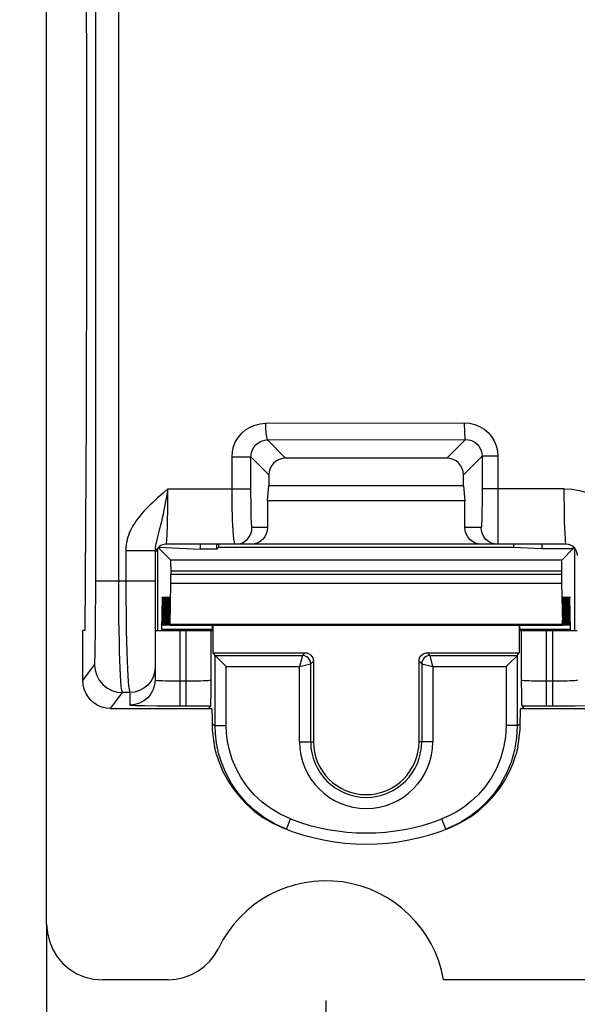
# Model space of a CAD drawing. Header units: millimetres. Extents: x 0 to 210, y 0 to 297.
# Tile 5 of 43: x 57.52 to 60.86, y 142.99 to 148.89. Entities that reach past the tile are written whole.
import ezdxf
from ezdxf.enums import TextEntityAlignment as Align

# ---------------------------------------------------------------- set-up
doc = ezdxf.new("R2010")
doc.units = ezdxf.units.MM
doc.header["$LTSCALE"] = 19.36
doc.layers.get('0').update_dxf_attribs({"linetype": 'CONTINUOUS'})
doc.layers.add('Z_DIM_2D', color=7, linetype='CONTINUOUS')
doc.styles.add('TEXTSTYLE_3', font='tridonic-metric-print-light.otf')
doc.dimstyles.new('DIMSTYLE_2', dxfattribs={"dimtxt": 2.2, "dimasz": 3.5, "dimexe": 1.5, "dimexo": 0, "dimgap": 0.55, "dimtad": 1, "dimlfac": 3, "dimdsep": 46, "dimtxsty": 'TEXTSTYLE_3', "dimblk": '_FILLED', "dimblk1": '_FILLED', "dimblk2": '_FILLED', "dimcen": 0.09, "dimclrt": 5, "dimadec": 4, "dimazin": 2, "dimtp": 0.3, "dimtm": 0.3, "dimtfac": 1, "dimtofl": 0, "dimtmove": 0, "dimatfit": 3, "dimldrblk": '_FILLED', "dimfxl": 1, "dimtolj": 1, "dimarcsym": 0})
doc.dimstyles.new('DIMSTYLE_3', dxfattribs={"dimtxt": 2.2, "dimasz": 3.5, "dimexe": 1.5, "dimexo": 0, "dimgap": 0.55, "dimtad": 1, "dimdec": 1, "dimlfac": 3, "dimdsep": 46, "dimtxsty": 'TEXTSTYLE_3', "dimblk": '_FILLED', "dimblk1": '_FILLED', "dimblk2": '_FILLED', "dimcen": 0.09, "dimclrt": 5, "dimadec": 4, "dimazin": 2, "dimtp": 0.3, "dimtm": 0.3, "dimtfac": 1, "dimtdec": 1, "dimtofl": 0, "dimtmove": 0, "dimatfit": 3, "dimldrblk": '_FILLED', "dimfxl": 1, "dimtolj": 1, "dimarcsym": 0})
doc.dimstyles.new('DIMSTYLE_4', dxfattribs={"dimtxt": 2.2, "dimasz": 3.5, "dimexe": 1.5, "dimexo": 0, "dimgap": 0.55, "dimtad": 1, "dimdec": 1, "dimlfac": 3, "dimdsep": 46, "dimtxsty": 'TEXTSTYLE_3', "dimblk": '_FILLED', "dimblk1": '_FILLED', "dimblk2": '_FILLED', "dimcen": 0.09, "dimclrt": 5, "dimadec": 4, "dimazin": 2, "dimtp": 0.1, "dimtm": 0.1, "dimtfac": 1, "dimtdec": 1, "dimtofl": 0, "dimtmove": 0, "dimatfit": 3, "dimldrblk": '_FILLED', "dimfxl": 1, "dimtolj": 1, "dimarcsym": 0})

# ---------------------------------------------------------------- blocks, each defined once
blk = doc.blocks.new('*D1')
at = {"layer": 'Z_DIM_2D', "color": 2, "linetype": 'CONTINUOUS'}
for p, q in [((92.682, 147.0118), (92.682, 133.5362)), ((57.682, 143.4691), (57.682, 133.5362)), ((57.682, 135.0362), (75.182, 135.0362)), ((92.682, 135.0362), (75.182, 135.0362))]:
    blk.add_line(p, q, dxfattribs=at)
at = {"layer": 'Z_DIM_2D', "color": 5, "linetype": 'CONTINUOUS', "style": 'TEXTSTYLE_3'}
blk.add_text('105', height=2.2, dxfattribs=at).set_placement((75.182, 135.5862), align=Align.CENTER)
blk = doc.blocks.new('_FILLED')
at = {"color": 0, "linetype": 'BYBLOCK'}
blk.add_solid([(0, 0), (-1, 0.125), (-1, -0.125)], dxfattribs=at)
blk = doc.blocks.new('_NONE')
blk = doc.blocks.new('*D3')
at = {"layer": 'Z_DIM_2D', "color": 2, "linetype": 'CONTINUOUS'}
for p, q in [((91.0153, 144.6785), (91.0153, 137.4397)), ((59.357, 143.0118), (59.357, 137.4397)), ((59.357, 138.9397), (75.1861, 138.9397)), ((91.0153, 138.9397), (75.1861, 138.9397))]:
    blk.add_line(p, q, dxfattribs=at)
at = {"layer": 'Z_DIM_2D', "color": 5, "linetype": 'CONTINUOUS', "style": 'TEXTSTYLE_3'}
blk.add_text('95', height=2.2, dxfattribs=at).set_placement((75.1861, 139.4897), align=Align.CENTER)
blk = doc.blocks.new('*D4')
at = {"layer": 'Z_DIM_2D', "color": 2, "linetype": 'CONTINUOUS'}
for p, q in [((57.682, 143.4691), (57.682, 137.4397)), ((59.357, 143.0118), (59.357, 137.4397)), ((58.5195, 138.9397), (52.184, 138.9397)), ((57.682, 138.9397), (58.5195, 138.9397)), ((59.357, 138.9397), (58.5195, 138.9397))]:
    blk.add_line(p, q, dxfattribs=at)
at = {"layer": 'Z_DIM_2D', "color": 5, "linetype": 'CONTINUOUS', "style": 'TEXTSTYLE_3'}
for s, p in [('(', (53.351, 139.4897)), (')', (56.0962, 139.4897)), ('5', (54.9293, 139.4897))]:
    blk.add_text(s, height=2.2, dxfattribs=at).set_placement(p, align=Align.RIGHT)

msp = doc.modelspace()

# ---------------------------------------------------------------- linework, layer by layer
at = {"color": 7, "linetype": 'CONTINUOUS'}
for p, q in [((57.68197, 143.469092), (57.68197, 160.621184)), ((57.917139, 149.618952), (57.920568, 148.596926)), ((57.920568, 148.596926), (57.921061, 147.542692)), ((57.921061, 147.542692), (57.918599, 146.50479)), ((60.082004, 146.261805), (59.115269, 146.261805)), ((59.015303, 146.161839), (59.015303, 146.095138)), ((60.18197, 146.095138), (60.18197, 146.161839)), ((59.006575, 146.005822), (59.015303, 146.095138)), ((60.18197, 146.095138), (59.015303, 146.095138)), ((60.18197, 146.095138), (60.190699, 146.005822)), ((59.006575, 146.005822), (59.006575, 145.845138)), ((60.190699, 146.005822), (59.006575, 146.005822)), ((60.190699, 145.845138), (60.190699, 146.005822)), ((60.798637, 145.745138), (58.398637, 145.745138)), ((58.603533, 145.745138), (58.603533, 145.715381)), ((58.702213, 145.715381), (58.702213, 145.745138)), ((58.715303, 145.728472), (58.715303, 145.745138)), ((60.48197, 145.745138), (60.48197, 145.728472)), ((60.651901, 145.745138), (60.651901, 145.719744)), ((58.33197, 145.706745), (58.33197, 144.931901)), ((58.348637, 145.228472), (58.348637, 145.721885)), ((58.42632, 145.650789), (58.351609, 145.7255)), ((58.354809, 145.728155), (58.603533, 145.715381)), ((58.702213, 145.715381), (58.603533, 145.715381)), ((58.715303, 145.728472), (58.702213, 145.715381)), ((58.715303, 145.728472), (60.48197, 145.728472)), ((60.48197, 145.728472), (60.651901, 145.719744)), ((60.651901, 145.719744), (60.839909, 145.719744)), ((60.770954, 145.650789), (60.839909, 145.719744)), ((60.839909, 145.730809), (60.839909, 145.719744)), ((60.848637, 145.722534), (60.848637, 145.228472)), ((58.427116, 145.609437), (58.426929, 145.630957)), ((58.427116, 145.609437), (58.427181, 145.566515)), ((58.427137, 145.545543), (58.427181, 145.566515)), ((60.770158, 145.609437), (60.770092, 145.566515)), ((58.422195, 145.265186), (58.426809, 145.5119)), ((58.426809, 145.5119), (58.427008, 145.5267)), ((58.427008, 145.5267), (58.427137, 145.545543)), ((60.770191, 145.535736), (60.770356, 145.518795)), ((60.770356, 145.518795), (60.775078, 145.265186)), ((58.377809, 145.415074), (58.377873, 145.397783)), ((58.378559, 145.265186), (58.38155, 145.425091)), ((58.382173, 145.415074), (58.382236, 145.397783)), ((58.382923, 145.265186), (58.385913, 145.425091)), ((58.386536, 145.415074), (58.3866, 145.397783)), ((58.387286, 145.265186), (58.390277, 145.425091)), ((58.3909, 145.415074), (58.390963, 145.397783)), ((58.39165, 145.265186), (58.39464, 145.425091)), ((58.395264, 145.415074), (58.395327, 145.397783)), ((58.396013, 145.265186), (58.399004, 145.425091)), ((58.399627, 145.415074), (58.39969, 145.397783)), ((58.400377, 145.265186), (58.403367, 145.425091)), ((58.403991, 145.415074), (58.404054, 145.397783)), ((58.404741, 145.265186), (58.407731, 145.425091)), ((58.408354, 145.415074), (58.408418, 145.397783)), ((58.409104, 145.265186), (58.412095, 145.425091)), ((58.412718, 145.415074), (58.412781, 145.397783)), ((58.413468, 145.265186), (58.416458, 145.425091)), ((58.417081, 145.415074), (58.417145, 145.397783)), ((58.417831, 145.265186), (58.420822, 145.425091)), ((58.421445, 145.415074), (58.421508, 145.397783)), ((60.779442, 145.265186), (60.776452, 145.425091)), ((60.783806, 145.265186), (60.780815, 145.425091)), ((60.788169, 145.265186), (60.785179, 145.425091)), ((60.792533, 145.265186), (60.789542, 145.425091)), ((60.796896, 145.265186), (60.793906, 145.425091)), ((60.80126, 145.265186), (60.798269, 145.425091)), ((60.805623, 145.265186), (60.802633, 145.425091)), ((60.809987, 145.265186), (60.806997, 145.425091)), ((60.814351, 145.265186), (60.81136, 145.425091)), ((60.818714, 145.265186), (60.815724, 145.425091)), ((60.823689, 145.232689), (60.820087, 145.425091)), ((58.378449, 145.261002), (58.378559, 145.265186)), ((58.382813, 145.261002), (58.382923, 145.265186)), ((58.387176, 145.261002), (58.387286, 145.265186)), ((58.39154, 145.261002), (58.39165, 145.265186)), ((58.395904, 145.261002), (58.396013, 145.265186)), ((58.400267, 145.261002), (58.400377, 145.265186)), ((58.404631, 145.261002), (58.404741, 145.265186)), ((58.408994, 145.261002), (58.409104, 145.265186)), ((58.413358, 145.261002), (58.413468, 145.265186)), ((58.417721, 145.261002), (58.417831, 145.265186)), ((57.898637, 144.928459), (57.898637, 145.228472)), ((57.910933, 145.228472), (57.898637, 145.228472)), ((58.33197, 145.228472), (58.676263, 145.228472)), ((58.378309, 145.259173), (58.378449, 145.261002)), ((58.382672, 145.259173), (58.382813, 145.261002)), ((58.387036, 145.259173), (58.387176, 145.261002)), ((58.3914, 145.259173), (58.39154, 145.261002)), ((58.395763, 145.259173), (58.395904, 145.261002)), ((58.400127, 145.259173), (58.400267, 145.261002)), ((58.40449, 145.259173), (58.404631, 145.261002)), ((58.408854, 145.259173), (58.408994, 145.261002)), ((58.413217, 145.259173), (58.413358, 145.261002)), ((58.417581, 145.259173), (58.417721, 145.261002)), ((60.775329, 145.25916), (58.421945, 145.25916)), ((58.676333, 145.233591), (58.676263, 145.228472)), ((58.676325, 145.234498), (58.676786, 145.25916)), ((58.680576, 145.095138), (58.680576, 145.25916)), ((60.516697, 145.25916), (60.516697, 145.095138)), ((60.520948, 145.234498), (60.520487, 145.25916)), ((60.52094, 145.233591), (60.52101, 145.228472)), ((60.521199, 145.228472), (60.864343, 145.228472)), ((60.823857, 145.228647), (60.823902, 145.228472)), ((58.692805, 145.078832), (58.680576, 145.095138)), ((58.680576, 145.095138), (59.231978, 145.095138)), ((59.965296, 145.095138), (60.516697, 145.095138)), ((60.504468, 145.078832), (60.516697, 145.095138)), ((59.28197, 145.045146), (59.28197, 144.561805)), ((59.915303, 144.561805), (59.915303, 145.045146)), ((58.667241, 144.931833), (58.665935, 144.838728)), ((60.531339, 144.838656), (60.530032, 144.931833)), ((60.532018, 144.805681), (60.531339, 144.838656)), ((60.532366, 144.793686), (60.532018, 144.805681)), ((58.065279, 144.761805), (58.671742, 144.761805)), ((58.663875, 144.777355), (58.652213, 144.761805)), ((60.525531, 144.761805), (61.448646, 144.761805)), ((60.545061, 144.761805), (60.533398, 144.777355)), ((58.41175, 143.13573), (58.015303, 143.13573)), ((60.998673, 143.135512), (60.062841, 143.13573))]:
    msp.add_line(p, q, dxfattribs=at)
at = {"color": 9, "linetype": 'CONTINUOUS'}
for p, q in [((57.976394, 145.464977), (57.976264, 150.381557)), ((58.114618, 145.445885), (58.114449, 150.266594)), ((58.994061, 146.470237), (60.186795, 146.473275)), ((59.006803, 146.370271), (60.193509, 146.37331)), ((59.006803, 146.370271), (59.115269, 146.261805)), ((60.193509, 146.37331), (60.082004, 146.261805)), ((58.793951, 146.034224), (58.793815, 146.269608)), ((58.793815, 146.269608), (58.907535, 146.269608)), ((58.907598, 146.047349), (58.907535, 146.269608)), ((58.907535, 146.269608), (59.015303, 146.161839)), ((60.293801, 146.27367), (60.18197, 146.161839)), ((60.293801, 146.27367), (60.293731, 146.044064)), ((60.38807, 146.27367), (60.293801, 146.27367)), ((58.408841, 146.00384), (58.409101, 146.078472)), ((58.409114, 146.078472), (58.907535, 146.078472)), ((58.90796, 145.992799), (58.907598, 146.047349)), ((60.786357, 146.078472), (60.293801, 146.078472)), ((58.90862, 145.945829), (58.90796, 145.992799)), ((58.35761, 145.829084), (58.344967, 145.781134)), ((59.006575, 145.845138), (58.913681, 145.845138)), ((60.287671, 145.845138), (60.190699, 145.845138)), ((58.156508, 145.706745), (58.156691, 145.44607)), ((58.33197, 145.706745), (58.156508, 145.706745)), ((60.770954, 145.650789), (58.42632, 145.650789)), ((60.770092, 145.584128), (58.427181, 145.584128)), ((58.427181, 145.566515), (60.770092, 145.566515)), ((58.33197, 145.523805), (57.976442, 145.523682)), ((58.426809, 145.5119), (60.770465, 145.5119)), ((57.975747, 145.301249), (57.976394, 145.464977)), ((58.115875, 145.296567), (58.114618, 145.445885)), ((58.156691, 145.44607), (58.158131, 145.298027)), ((57.974953, 145.208487), (57.975747, 145.301249)), ((60.775078, 145.265186), (58.422195, 145.265186)), ((58.676325, 145.234498), (58.373622, 145.234497)), ((58.48197, 144.776687), (58.48197, 145.228472)), ((58.517254, 145.228472), (58.517254, 144.776687)), ((58.667241, 145.228472), (58.667241, 144.931833)), ((60.823652, 145.234497), (60.520948, 145.234498)), ((60.530032, 144.931833), (60.530032, 145.228472)), ((60.680019, 144.776687), (60.680019, 145.228472)), ((60.715303, 145.228472), (60.715303, 144.776687)), ((59.215666, 145.078827), (59.231978, 145.095138)), ((59.965296, 145.095138), (59.981607, 145.078827)), ((58.692805, 144.659901), (58.692805, 145.078832)), ((58.692809, 145.078827), (59.215666, 145.078827)), ((59.215666, 145.078827), (59.199002, 145.01217)), ((59.199002, 145.01217), (59.265658, 145.028834)), ((59.265658, 145.028834), (59.28197, 145.045146)), ((59.265658, 144.561805), (59.265658, 145.028834)), ((59.915303, 145.045146), (59.931615, 145.028834)), ((59.931615, 145.028834), (59.931615, 144.561805)), ((59.931615, 145.028834), (59.998271, 145.01217)), ((59.998271, 145.01217), (59.981607, 145.078827)), ((59.981607, 145.078827), (60.504464, 145.078827)), ((60.504468, 145.078832), (60.504468, 144.659901)), ((57.898637, 144.928459), (57.969894, 145.023473)), ((58.759466, 144.659901), (58.759466, 145.01217)), ((58.759466, 145.01217), (59.199002, 145.01217)), ((59.199002, 144.561805), (59.199002, 145.01217)), ((59.998271, 145.01217), (59.998271, 144.561805)), ((59.998271, 145.01217), (60.437807, 145.01217)), ((60.437807, 145.01217), (60.437807, 144.659901)), ((58.48197, 144.926665), (58.540572, 144.926731)), ((60.680019, 144.926665), (60.738472, 144.926729)), ((58.065279, 144.761805), (58.136546, 144.856831)), ((58.18197, 144.856973), (58.136546, 144.856831)), ((58.18197, 144.856973), (58.18197, 144.781924)), ((58.345226, 144.777264), (58.433803, 144.776758)), ((58.433803, 144.776758), (58.48197, 144.776687)), ((58.48197, 144.776687), (58.593321, 144.776858)), ((58.593321, 144.776858), (58.663875, 144.777355)), ((60.533398, 144.777355), (60.60354, 144.77686)), ((60.762216, 144.776751), (60.850981, 144.777256)), ((60.850981, 144.777256), (60.927226, 144.778218)), ((58.692805, 144.659901), (58.759466, 144.659901)), ((60.504468, 144.659901), (60.437807, 144.659901)), ((59.199002, 144.561805), (59.28197, 144.561805)), ((59.998271, 144.561805), (59.915303, 144.561805)), ((59.120399, 144.037554), (59.14431, 144.099785)), ((60.076875, 144.037554), (60.052963, 144.099785))]:
    msp.add_line(p, q, dxfattribs=at)
at = {"color": 7, "linetype": 'CONTINUOUS'}
for points in [[(57.918599, 146.50479), (57.913299, 145.531786), (57.910933, 145.228472)], [(59.115269, 146.261805), (59.095407, 146.259757), (59.077005, 146.254195), (59.059754, 146.244914), (59.044578, 146.23253), (59.032195, 146.217354), (59.022913, 146.200103), (59.017351, 146.181701), (59.015303, 146.161839)], [(60.18197, 146.161839), (60.179922, 146.181701), (60.17436, 146.200103), (60.165079, 146.217354), (60.152695, 146.23253), (60.137519, 146.244914), (60.120268, 146.254195), (60.101866, 146.259757), (60.082004, 146.261805)], [(59.006575, 145.845138), (59.004527, 145.82528), (58.998963, 145.806876), (58.989675, 145.789619), (58.977282, 145.774434), (58.962093, 145.762042), (58.944828, 145.752753), (58.926413, 145.747187), (58.90654, 145.745138)], [(60.290733, 145.745138), (60.27086, 145.747187), (60.252445, 145.752753), (60.23518, 145.762042), (60.219991, 145.774434), (60.207598, 145.789619), (60.198311, 145.806876), (60.192746, 145.82528), (60.190699, 145.845138)], [(58.426929, 145.630957), (58.426799, 145.639224), (58.42665, 145.645466), (58.426491, 145.649275), (58.42632, 145.650789)], [(60.770954, 145.650789), (60.770782, 145.649275), (60.770623, 145.645466), (60.770474, 145.639224), (60.770344, 145.630957), (60.770158, 145.609437)], [(60.770092, 145.566515), (60.770104, 145.555763), (60.770191, 145.535736)], [(58.373371, 145.228472), (58.373416, 145.228647), (58.37346, 145.22916), (58.373503, 145.230015), (58.373544, 145.231196), (58.373584, 145.232689), (58.377186, 145.425091)], [(58.377186, 145.425091), (58.377296, 145.429274), (58.377408, 145.431045), (58.377436, 145.431104)], [(58.377436, 145.431104), (58.377526, 145.430336), (58.377638, 145.427349), (58.377734, 145.422061), (58.377809, 145.415074)], [(58.38155, 145.425091), (58.381659, 145.429274), (58.381771, 145.431045), (58.3818, 145.431104)], [(58.3818, 145.431104), (58.381889, 145.430336), (58.382001, 145.427349), (58.382097, 145.422061), (58.382173, 145.415074)], [(58.385913, 145.425091), (58.386023, 145.429274), (58.386135, 145.431045), (58.386163, 145.431104)], [(58.386163, 145.431104), (58.386253, 145.430336), (58.386365, 145.427349), (58.386461, 145.422061), (58.386536, 145.415074)], [(58.390277, 145.425091), (58.390387, 145.429274), (58.390498, 145.431045), (58.390527, 145.431104)], [(58.390527, 145.431104), (58.390617, 145.430336), (58.390728, 145.427349), (58.390825, 145.422061), (58.3909, 145.415074)], [(58.39464, 145.425091), (58.39475, 145.429274), (58.394862, 145.431045), (58.39489, 145.431104)], [(58.39489, 145.431104), (58.39498, 145.430336), (58.395092, 145.427349), (58.395188, 145.422061), (58.395264, 145.415074)], [(58.399004, 145.425091), (58.399114, 145.429274), (58.399226, 145.431045), (58.399254, 145.431104)], [(58.399254, 145.431104), (58.399344, 145.430336), (58.399456, 145.427349), (58.399552, 145.422061), (58.399627, 145.415074)], [(58.403367, 145.425091), (58.403477, 145.429274), (58.403589, 145.431045), (58.403618, 145.431104)], [(58.403618, 145.431104), (58.403707, 145.430336), (58.403819, 145.427349), (58.403915, 145.422061), (58.403991, 145.415074)], [(58.407731, 145.425091), (58.407841, 145.429274), (58.407953, 145.431045), (58.407981, 145.431104)], [(58.407981, 145.431104), (58.408071, 145.430336), (58.408183, 145.427349), (58.408279, 145.422061), (58.408354, 145.415074)], [(58.412095, 145.425091), (58.412204, 145.429274), (58.412316, 145.431045), (58.412345, 145.431104)], [(58.412345, 145.431104), (58.412434, 145.430336), (58.412546, 145.427349), (58.412642, 145.422061), (58.412718, 145.415074)], [(58.416458, 145.425091), (58.416568, 145.429274), (58.41668, 145.431045), (58.416708, 145.431104)], [(58.416708, 145.431104), (58.416798, 145.430336), (58.41691, 145.427349), (58.417006, 145.422061), (58.417081, 145.415074)], [(58.420822, 145.425091), (58.420932, 145.429274), (58.421043, 145.431045), (58.421072, 145.431104)], [(58.421072, 145.431104), (58.421162, 145.430336), (58.421273, 145.427349), (58.42137, 145.422061), (58.421445, 145.415074)], [(60.775765, 145.397783), (60.775828, 145.415074), (60.775904, 145.422061), (60.776, 145.427349), (60.776112, 145.430336), (60.776201, 145.431104)], [(60.776201, 145.431104), (60.77623, 145.431045), (60.776342, 145.429274), (60.776452, 145.425091)], [(60.780129, 145.397783), (60.780192, 145.415074), (60.780267, 145.422061), (60.780363, 145.427349), (60.780475, 145.430336), (60.780565, 145.431104)], [(60.780565, 145.431104), (60.780593, 145.431045), (60.780705, 145.429274), (60.780815, 145.425091)], [(60.784492, 145.397783), (60.784555, 145.415074), (60.784631, 145.422061), (60.784727, 145.427349), (60.784839, 145.430336), (60.784928, 145.431104)], [(60.784928, 145.431104), (60.784957, 145.431045), (60.785069, 145.429274), (60.785179, 145.425091)], [(60.788856, 145.397783), (60.788919, 145.415074), (60.788994, 145.422061), (60.789091, 145.427349), (60.789202, 145.430336), (60.789292, 145.431104)], [(60.789292, 145.431104), (60.789321, 145.431045), (60.789432, 145.429274), (60.789542, 145.425091)], [(60.793219, 145.397783), (60.793283, 145.415074), (60.793358, 145.422061), (60.793454, 145.427349), (60.793566, 145.430336), (60.793656, 145.431104)], [(60.793656, 145.431104), (60.793684, 145.431045), (60.793796, 145.429274), (60.793906, 145.425091)], [(60.797583, 145.397783), (60.797646, 145.415074), (60.797721, 145.422061), (60.797818, 145.427349), (60.79793, 145.430336), (60.798019, 145.431104)], [(60.798019, 145.431104), (60.798048, 145.431045), (60.79816, 145.429274), (60.798269, 145.425091)], [(60.801946, 145.397783), (60.80201, 145.415074), (60.802085, 145.422061), (60.802181, 145.427349), (60.802293, 145.430336), (60.802383, 145.431104)], [(60.802383, 145.431104), (60.802411, 145.431045), (60.802523, 145.429274), (60.802633, 145.425091)], [(60.80631, 145.397783), (60.806373, 145.415074), (60.806449, 145.422061), (60.806545, 145.427349), (60.806657, 145.430336), (60.806746, 145.431104)], [(60.806746, 145.431104), (60.806775, 145.431045), (60.806887, 145.429274), (60.806997, 145.425091)], [(60.810674, 145.397783), (60.810737, 145.415074), (60.810812, 145.422061), (60.810908, 145.427349), (60.81102, 145.430336), (60.81111, 145.431104)], [(60.81111, 145.431104), (60.811138, 145.431045), (60.81125, 145.429274), (60.81136, 145.425091)], [(60.815037, 145.397783), (60.8151, 145.415074), (60.815176, 145.422061), (60.815272, 145.427349), (60.815384, 145.430336), (60.815473, 145.431104)], [(60.815473, 145.431104), (60.815502, 145.431045), (60.815614, 145.429274), (60.815724, 145.425091)], [(60.819401, 145.397783), (60.819464, 145.415074), (60.819539, 145.422061), (60.819636, 145.427349), (60.819747, 145.430336), (60.819837, 145.431104)], [(60.819837, 145.431104), (60.819866, 145.431045), (60.819977, 145.429274), (60.820087, 145.425091)], [(58.421945, 145.259173), (58.421973, 145.259231), (58.422085, 145.261002), (58.422195, 145.265186)], [(60.775078, 145.265186), (60.775188, 145.261002), (60.7753, 145.259231), (60.775329, 145.259173)], [(60.775329, 145.259173), (60.775418, 145.25994), (60.77553, 145.262928), (60.775626, 145.268216), (60.775702, 145.275203), (60.775765, 145.292493)], [(60.779442, 145.265186), (60.779552, 145.261002), (60.779664, 145.259231), (60.779692, 145.259173)], [(60.779692, 145.259173), (60.779782, 145.25994), (60.779894, 145.262928), (60.77999, 145.268216), (60.780065, 145.275203), (60.78011, 145.283221)], [(60.783806, 145.265186), (60.783915, 145.261002), (60.784027, 145.259231), (60.784056, 145.259173)], [(60.784056, 145.259173), (60.784145, 145.25994), (60.784257, 145.262928), (60.784353, 145.268216), (60.784429, 145.275203), (60.784474, 145.283221)], [(60.788169, 145.265186), (60.788279, 145.261002), (60.788391, 145.259231), (60.788419, 145.259173)], [(60.788419, 145.259173), (60.788509, 145.25994), (60.788621, 145.262928), (60.788717, 145.268216), (60.788792, 145.275203), (60.788838, 145.283221)], [(60.792533, 145.265186), (60.792642, 145.261002), (60.792754, 145.259231), (60.792783, 145.259173)], [(60.792783, 145.259173), (60.792873, 145.25994), (60.792984, 145.262928), (60.793081, 145.268216), (60.793156, 145.275203), (60.793201, 145.283221)], [(60.796896, 145.265186), (60.797006, 145.261002), (60.797118, 145.259231), (60.797146, 145.259173)], [(60.797146, 145.259173), (60.797236, 145.25994), (60.797348, 145.262928), (60.797444, 145.268216), (60.79752, 145.275203), (60.797565, 145.283221)], [(60.80126, 145.265186), (60.80137, 145.261002), (60.801482, 145.259231), (60.80151, 145.259173)], [(60.80151, 145.259173), (60.8016, 145.25994), (60.801712, 145.262928), (60.801808, 145.268216), (60.801883, 145.275203), (60.801928, 145.283221)], [(60.805623, 145.265186), (60.805733, 145.261002), (60.805845, 145.259231), (60.805874, 145.259173)], [(60.805874, 145.259173), (60.805963, 145.25994), (60.806075, 145.262928), (60.806171, 145.268216), (60.806247, 145.275203), (60.806292, 145.283221)], [(60.809987, 145.265186), (60.810097, 145.261002), (60.810209, 145.259231), (60.810237, 145.259173)], [(60.810237, 145.259173), (60.810327, 145.25994), (60.810439, 145.262928), (60.810535, 145.268216), (60.81061, 145.275203), (60.810655, 145.283221)], [(60.814351, 145.265186), (60.81446, 145.261002), (60.814572, 145.259231), (60.814601, 145.259173)], [(60.814601, 145.259173), (60.81469, 145.25994), (60.814802, 145.262928), (60.814898, 145.268216), (60.814974, 145.275203), (60.815019, 145.283221)], [(60.818714, 145.265186), (60.818824, 145.261002), (60.818936, 145.259231), (60.818964, 145.259173)], [(60.818964, 145.259173), (60.819054, 145.25994), (60.819166, 145.262928), (60.819262, 145.268216), (60.819337, 145.275203), (60.819383, 145.283221)], [(60.823689, 145.232689), (60.823729, 145.231196), (60.823771, 145.230015), (60.823814, 145.22916), (60.823857, 145.228647)], [(59.231978, 145.095138), (59.241909, 145.094114), (59.251111, 145.091333), (59.259738, 145.08669), (59.267328, 145.080497), (59.273522, 145.072906), (59.278164, 145.064279), (59.280946, 145.055077), (59.28197, 145.045146)], [(59.915303, 145.045146), (59.916327, 145.055077), (59.919109, 145.064279), (59.923751, 145.072906), (59.929945, 145.080497), (59.937535, 145.08669), (59.946162, 145.091333), (59.955365, 145.094114), (59.965296, 145.095138)], [(58.692809, 145.078827), (58.69377, 145.077882), (58.69624, 145.075396), (58.700287, 145.071376), (58.738319, 145.033317)], [(58.738319, 145.033317), (58.748523, 145.023001), (58.759466, 145.01217)], [(60.458982, 145.033344), (60.448653, 145.023128), (60.437807, 145.01217)], [(60.504468, 145.078832), (60.503551, 145.077891), (60.501072, 145.075435), (60.497056, 145.071395), (60.458982, 145.033344)], [(58.065279, 144.761805), (58.0389, 144.763944), (58.013781, 144.769961), (57.98964, 144.780001), (57.967328, 144.79363), (57.947472, 144.810639), (57.930463, 144.830496), (57.916834, 144.85281), (57.906794, 144.876953), (57.900776, 144.902075), (57.898637, 144.928459)], [(58.33197, 144.931901), (58.329088, 144.902642), (58.320552, 144.874507), (58.316945, 144.866476)], [(58.665935, 144.838728), (58.665256, 144.805721), (58.664908, 144.793705), (58.664559, 144.784876), (58.664215, 144.77945), (58.663875, 144.777355)], [(60.533398, 144.777355), (60.533058, 144.779453), (60.532714, 144.784873), (60.532366, 144.793686)], [(58.671742, 144.761805), (58.67231, 144.758915), (58.672858, 144.750729), (58.673389, 144.737117), (58.673894, 144.718472), (58.674359, 144.695187), (58.674788, 144.66713)], [(60.522485, 144.66713), (60.522915, 144.695187), (60.52338, 144.718472), (60.523884, 144.737117), (60.524416, 144.750729), (60.524963, 144.758915), (60.525531, 144.761805)], [(58.674788, 144.66713), (58.67567, 144.63689), (58.678426, 144.603956)], [(59.120399, 144.037554), (59.05216, 144.068273), (58.988805, 144.105768), (58.93112, 144.149051), (58.878895, 144.197846), (58.831803, 144.252455), (58.791372, 144.311033), (58.758239, 144.371866), (58.732416, 144.433527), (58.713654, 144.49448), (58.701375, 144.553347), (58.694785, 144.608563), (58.692805, 144.659901)], [(60.504468, 144.659901), (60.500157, 144.58421), (60.487527, 144.510565), (60.467163, 144.440016), (60.439465, 144.372767), (60.404377, 144.308564), (60.363323, 144.249688), (60.318112, 144.197569), (60.270012, 144.152312), (60.220514, 144.114019), (60.170977, 144.082445), (60.122885, 144.057246), (60.076875, 144.037554)], [(60.518833, 144.603816), (60.521592, 144.636793), (60.522485, 144.66713)], [(58.678426, 144.603956), (58.683055, 144.568919), (58.689558, 144.532364)], [(60.507715, 144.532364), (60.514207, 144.568807), (60.518833, 144.603816)], [(58.701458, 144.484447), (58.698171, 144.496271), (58.695091, 144.508199), (58.69222, 144.52023), (58.689558, 144.532364)], [(60.507715, 144.532364), (60.505053, 144.520231), (60.502182, 144.5082), (60.499103, 144.496272), (60.495815, 144.484447)], [(58.701459, 144.484446), (58.718026, 144.43442), (58.739431, 144.383839), (58.766071, 144.333181), (58.798119, 144.283284), (58.835733, 144.234879), (58.878693, 144.189017), (58.926678, 144.146589), (58.979082, 144.108494), (59.034963, 144.075555), (59.094015, 144.048016)], [(60.103259, 144.048016), (60.161614, 144.075189), (60.217311, 144.107917), (60.270095, 144.146188), (60.318564, 144.189001), (60.361783, 144.235164), (60.399498, 144.28377), (60.431433, 144.333577), (60.457935, 144.384036), (60.479279, 144.434503), (60.495815, 144.484446)], [(57.68197, 143.469092), (57.686249, 143.416322), (57.698286, 143.366073), (57.718371, 143.317777), (57.745636, 143.273141), (57.77966, 143.233417), (57.819381, 143.199392), (57.864013, 143.172129), (57.912302, 143.152045), (57.962543, 143.140008), (58.015303, 143.13573)], [(58.41175, 143.13573), (58.45857, 143.139063), (58.503688, 143.14866), (58.547539, 143.164702), (58.588818, 143.186648), (58.626593, 143.214287), (58.660184, 143.246815), (58.688475, 143.283251), (58.711839, 143.323922)]]:
    msp.add_lwpolyline(points, dxfattribs=at)
at = {"color": 9, "linetype": 'CONTINUOUS'}
for points in [[(58.793815, 146.269608), (58.796363, 146.301175), (58.803562, 146.331278), (58.815633, 146.360299), (58.831918, 146.387093), (58.851924, 146.410695), (58.875375, 146.430946), (58.902129, 146.447549), (58.931297, 146.459956), (58.961823, 146.467437), (58.994061, 146.470237)], [(58.994061, 146.470237), (58.994362, 146.451046), (58.995124, 146.432569), (58.996321, 146.415492), (58.997908, 146.40045), (58.999825, 146.388003), (59.002002, 146.378612), (59.004357, 146.372627), (59.006803, 146.370271)], [(60.186795, 146.473275), (60.186953, 146.454086), (60.187355, 146.435611), (60.187986, 146.418535), (60.188822, 146.403494), (60.189832, 146.391046), (60.190979, 146.381655), (60.19222, 146.375668), (60.193509, 146.37331)], [(60.186795, 146.473275), (60.219083, 146.470666), (60.249688, 146.463378), (60.278976, 146.45116), (60.305844, 146.434771), (60.329328, 146.414815), (60.349375, 146.3915), (60.365797, 146.364953), (60.378033, 146.336021), (60.385379, 146.305705), (60.38807, 146.27367)], [(58.907535, 146.269608), (58.908738, 146.285221), (58.912348, 146.300478), (58.918294, 146.315035), (58.926395, 146.328446), (58.936316, 146.340276), (58.947936, 146.350449), (58.961182, 146.35882), (58.975668, 146.365042), (58.990996, 146.3689), (59.006803, 146.370271)], [(60.193509, 146.37331), (60.209424, 146.372112), (60.224868, 146.368433), (60.239491, 146.362383), (60.25286, 146.354184), (60.264551, 146.344213), (60.274549, 146.332583), (60.28275, 146.319337), (60.288818, 146.304856), (60.292545, 146.289514), (60.293801, 146.27367)], [(60.38807, 146.27367), (60.387696, 145.748129), (60.387637, 145.745138)], [(58.409114, 146.078472), (58.380003, 146.051919), (58.347744, 146.022951)], [(58.409102, 146.078823), (58.400219, 146.029581), (58.395386, 146.003486), (58.390379, 145.977205), (58.385279, 145.951285), (58.380178, 145.926341), (58.375181, 145.902957), (58.370358, 145.881368), (58.365793, 145.861959), (58.361525, 145.844519), (58.35761, 145.829084)], [(58.813715, 145.745138), (58.81079, 145.748808), (58.807897, 145.759566), (58.805171, 145.777085), (58.802717, 145.800307), (58.800569, 145.82766), (58.79877, 145.857899), (58.797328, 145.889122), (58.796137, 145.921778), (58.795212, 145.956128), (58.794475, 145.993075), (58.793951, 146.034224)], [(60.293731, 146.044064), (60.293223, 145.979889), (60.292805, 145.950989), (60.292306, 145.92585), (60.291751, 145.90433), (60.291178, 145.88695), (60.290572, 145.872918), (60.289937, 145.861507), (60.289253, 145.853035), (60.288495, 145.847589), (60.287671, 145.845138)], [(60.798637, 145.745138), (60.796716, 145.749242), (60.794842, 145.761453), (60.793061, 145.781469), (60.791418, 145.808799), (60.789952, 145.842769), (60.7887, 145.882543), (60.787693, 145.927141), (60.786956, 145.975466), (60.786507, 146.026327), (60.786357, 146.078472)], [(60.786357, 146.078472), (60.832607, 146.07584), (60.877633, 146.06827), (60.921708, 146.055658), (60.964016, 146.03832), (61.003973, 146.016414), (61.041152, 145.99031), (61.075049, 145.960285), (61.105318, 145.926782), (61.131534, 145.890154), (61.153444, 145.850949), (61.170683, 145.809658), (61.183163, 145.766804), (61.190646, 145.723161), (61.193211, 145.678472)], [(58.347744, 146.022951), (58.331084, 146.007836), (58.314427, 145.99241), (58.298033, 145.976722), (58.282195, 145.960956), (58.267278, 145.945303), (58.253311, 145.929791), (58.240482, 145.914543), (58.22868, 145.899467), (58.217872, 145.884521), (58.208022, 145.869678), (58.199077, 145.854871), (58.191051, 145.840177), (58.183955, 145.825636), (58.177757, 145.811291), (58.172445, 145.797192), (58.167972, 145.783356), (58.164304, 145.769816), (58.161395, 145.756577), (58.159201, 145.743653), (58.157682, 145.731041), (58.156777, 145.718738), (58.156508, 145.706745)], [(58.398637, 145.745138), (58.399906, 145.74736), (58.401058, 145.753897), (58.402197, 145.764487), (58.40328, 145.778942), (58.4043, 145.797134), (58.405248, 145.818804), (58.406106, 145.843709), (58.406876, 145.871495), (58.407535, 145.901756), (58.408089, 145.934154), (58.408841, 146.00384)], [(58.913681, 145.845138), (58.912763, 145.847886), (58.911892, 145.855238), (58.911058, 145.867609), (58.910294, 145.883757), (58.909635, 145.902901), (58.909073, 145.924071), (58.90862, 145.945829)], [(58.813716, 145.745138), (58.833219, 145.74706), (58.851973, 145.752751), (58.869256, 145.761993), (58.884405, 145.77443), (58.896836, 145.789584), (58.906073, 145.806873), (58.911761, 145.825631), (58.913681, 145.845138)], [(60.387637, 145.745138), (60.368135, 145.74706), (60.349382, 145.75275), (60.332099, 145.761991), (60.316951, 145.774428), (60.304519, 145.789581), (60.295281, 145.80687), (60.289592, 145.825629), (60.287671, 145.845138)], [(58.344967, 145.781134), (58.34252, 145.771648), (58.340352, 145.762916), (58.33846, 145.75485), (58.336838, 145.747375), (58.335472, 145.740421), (58.334352, 145.733927), (58.333463, 145.727842), (58.332793, 145.722117), (58.332328, 145.716716), (58.332057, 145.711586), (58.33197, 145.706744)], [(58.136546, 144.856831), (58.134041, 144.862401), (58.131523, 144.876085), (58.129188, 144.897187), (58.126971, 144.925388), (58.124864, 144.960716), (58.122914, 145.002571), (58.121144, 145.050136), (58.119534, 145.103443), (58.118108, 145.162627), (58.116885, 145.227114), (58.115875, 145.296567)], [(58.158131, 145.298027), (58.159263, 145.228834), (58.160699, 145.162526), (58.162437, 145.101019), (58.164391, 145.045243), (58.166558, 144.996713), (58.168789, 144.956784), (58.171084, 144.923841), (58.173491, 144.89758), (58.176043, 144.877211), (58.178929, 144.863011), (58.18197, 144.856973)], [(57.969894, 145.023473), (57.970648, 145.027884), (57.971371, 145.037929), (57.972063, 145.05371), (57.972722, 145.074921), (57.973351, 145.101454), (57.973937, 145.132822), (57.974953, 145.208487)], [(59.265658, 145.028834), (59.264695, 145.038585), (59.261849, 145.047961), (59.257228, 145.056603), (59.251011, 145.064178), (59.243436, 145.070396), (59.234794, 145.075017), (59.225417, 145.077863), (59.215666, 145.078827)], [(59.981607, 145.078827), (59.971856, 145.077863), (59.96248, 145.075017), (59.953838, 145.070396), (59.946263, 145.064179), (59.940046, 145.056604), (59.935425, 145.047962), (59.932578, 145.038585), (59.931615, 145.028834)], [(57.969894, 145.023473), (57.973102, 144.990968), (57.98259, 144.959712), (57.997992, 144.930905), (58.018717, 144.905654), (58.04397, 144.88493), (58.072779, 144.869528), (58.104038, 144.86004), (58.136546, 144.856831)], [(58.33197, 145.00695), (58.329088, 144.977691), (58.320552, 144.949556), (58.30669, 144.923627), (58.288036, 144.9009), (58.265305, 144.882249), (58.239372, 144.868389), (58.211233, 144.859855), (58.18197, 144.856973)], [(58.33197, 144.931902), (58.333793, 144.931076), (58.339288, 144.930285), (58.348494, 144.929513), (58.361065, 144.928802), (58.376226, 144.928187), (58.393793, 144.927665), (58.413584, 144.927241), (58.435163, 144.926926), (58.458152, 144.926736), (58.48197, 144.926665)], [(58.540572, 144.926731), (58.563308, 144.926917), (58.584909, 144.927228), (58.604861, 144.92765), (58.622687, 144.928177), (58.637964, 144.928792), (58.650335, 144.929485), (58.659467, 144.930236), (58.665138, 144.931015), (58.667241, 144.931833)], [(60.530032, 144.931833), (60.532146, 144.931013), (60.537826, 144.930234), (60.546928, 144.929486), (60.559231, 144.928796), (60.574435, 144.928182), (60.592179, 144.927656), (60.612015, 144.927234), (60.633561, 144.926922), (60.656422, 144.926733), (60.680019, 144.926665)], [(60.738472, 144.926729), (60.761264, 144.926917), (60.783173, 144.927233), (60.803415, 144.927663), (60.82127, 144.928195), (60.836528, 144.928817)], [(60.836528, 144.928817), (60.84892, 144.929522), (60.857985, 144.930285), (60.86347, 144.931074), (60.865303, 144.931902)], [(58.316945, 144.866476), (58.30669, 144.848578), (58.288036, 144.825851), (58.265305, 144.8072), (58.239372, 144.79334), (58.211233, 144.784806), (58.18197, 144.781924)], [(58.18197, 144.781924), (58.185673, 144.7811), (58.196606, 144.780308), (58.215207, 144.779536), (58.24016, 144.778825), (58.270439, 144.77821), (58.345226, 144.777264)], [(60.60354, 144.77686), (60.640987, 144.776734), (60.762216, 144.776751)], [(58.674788, 144.66713), (58.677782, 144.665887), (58.68078, 144.664659), (58.683781, 144.663446), (58.686785, 144.662249), (58.689793, 144.661067), (58.692805, 144.659901)], [(59.14431, 144.099785), (59.082653, 144.127797), (59.025874, 144.161178), (58.973934, 144.200084), (58.926953, 144.244049), (58.8847, 144.293273), (58.84818, 144.345919), (58.818472, 144.400668), (58.795118, 144.456163), (58.778314, 144.510979), (58.76718, 144.564002), (58.760795, 144.613444), (58.759466, 144.659901)], [(60.437807, 144.659901), (60.433684, 144.591401), (60.422559, 144.525498), (60.40426, 144.462012), (60.379302, 144.401479), (60.347582, 144.34382), (60.310772, 144.290708), (60.270068, 144.243895), (60.22679, 144.203068), (60.182268, 144.168676), (60.137657, 144.140188), (60.094755, 144.117177), (60.052963, 144.099785)], [(60.504468, 144.659901), (60.50748, 144.661067), (60.510488, 144.662249), (60.513493, 144.663446), (60.516494, 144.664659), (60.519491, 144.665887), (60.522485, 144.66713)]]:
    msp.add_lwpolyline(points, dxfattribs=at)
at = {"color": 7, "linetype": 'CONTINUOUS'}
for centre, radius, start, end in [((58.398637, 145.678491), 0.066663, 90, 165.0150396), ((60.798637, 145.678472), 0.066667, 0, 90), ((59.598637, 144.561805), 0.316667, 180, 360), ((59.598637, 145.282169), 1.333333, 247.7612765, 292.2387235), ((59.35697, 143.011805), 0.716667, 9.9575934, 154.1821439)]:
    msp.add_arc(centre, radius, start, end, dxfattribs=at)
at = {"color": 9, "linetype": 'CONTINUOUS'}
for centre, radius, start, end in [((59.598637, 144.561805), 0.399635, 180, 360), ((59.598637, 144.561805), 0.332978, 180, 360), ((59.598637, 145.282169), 1.266667, 248.9809359, 291.0190641)]:
    msp.add_arc(centre, radius, start, end, dxfattribs=at)

# ---------------------------------------------------------------- dimensions: what is measured, and where the dimension line sits
at = {"layer": 'Z_DIM_2D', "color": 2, "linetype": 'CONTINUOUS'}
for base, p1, p2, dimstyle, picture, middle in [((92.68197, 135.03617), (57.68197, 143.469092), (92.68197, 147.011805), 'DIMSTYLE_2', '*D1', (75.171212, 135.03617)), ((91.015303, 138.93969), (59.35697, 143.011805), (91.015303, 144.678472), 'DIMSTYLE_3', '*D3', (75.189125, 138.93969))]:
    dim = msp.add_linear_dim(base=base, p1=p1, p2=p2, dimstyle=dimstyle, override={"dimblk1": 'NONE', "dimblk2": 'NONE', "dimsah": 1}, dxfattribs=at)
    dim.commit()
    dim.dimension.update_dxf_attribs({"geometry": picture, "text_midpoint": middle, "dimtype": 160})
dim = msp.add_linear_dim(base=(59.35697, 138.93969), p1=(57.68197, 143.469092), p2=(59.35697, 143.011805), text='(<>)', dimstyle='DIMSTYLE_4', override={"dimblk1": 'NONE', "dimblk2": 'NONE', "dimsah": 1}, dxfattribs=at)
dim.commit()
dim.dimension.update_dxf_attribs({"geometry": '*D4', "text_midpoint": (54.140126, 138.93969), "dimtype": 160})

doc.saveas('drawing.dxf')
